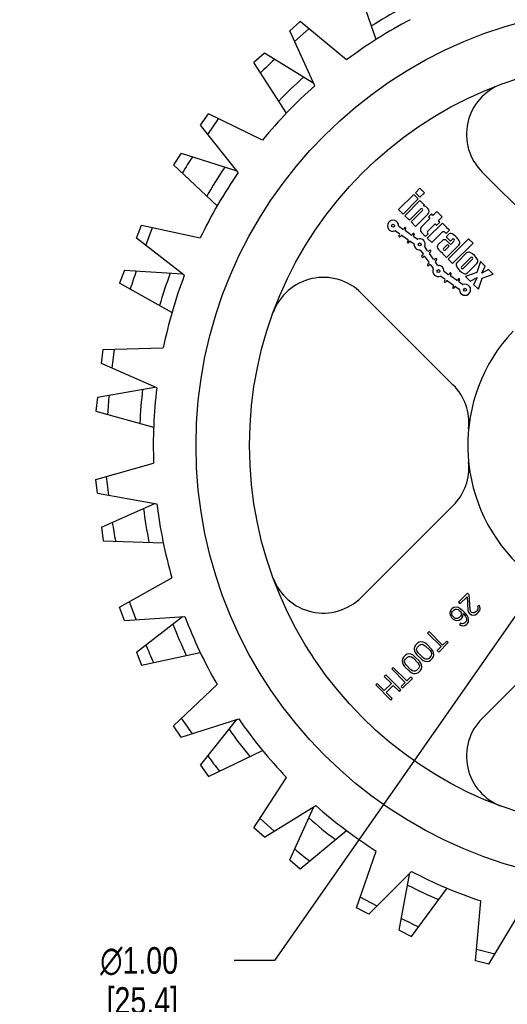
# Model space of a CAD drawing. Header units: inches. Extents: x 0 to 17, y 0 to 11.
# Tile 2 of 5: x 2.8 to 5.1, y 3.8 to 8.4. Entities that reach past the tile are written whole.
import ezdxf

# ---------------------------------------------------------------- set-up
doc = ezdxf.new("R2010")
doc.units = ezdxf.units.IN
doc.header["$LTSCALE"] = 0.935
doc.header["$MEASUREMENT"] = 0
doc.layers.get('0').update_dxf_attribs({"linetype": 'CONTINUOUS'})
doc.layers.add('ALL_FEATURES', color=7, linetype='CONTINUOUS')
doc.styles.get("Standard").update_dxf_attribs({"font": 'txt', "width": 0.8})
doc.styles.add('TEXTSTYLE_1', font='gdt', dxfattribs={"width": 0.8})
doc.dimstyles.new('DIMSTYLE_2', dxfattribs={"dimtxt": 0.125, "dimasz": 0.1875, "dimexe": 0.18, "dimexo": 0.0625, "dimgap": 0.09, "dimtad": 0, "dimtih": 1, "dimtoh": 1, "dimzin": 4, "dimdsep": 46, "dimtxsty": 'STANDARD', "dimblk": 'CLOSED', "dimblk1": 'CLOSED', "dimblk2": 'CLOSED', "dimcen": 0.09, "dimadec": 0, "dimazin": 0, "dimtp": 0.01, "dimtm": 0.01, "dimtfac": 1, "dimtofl": 0, "dimtmove": 0, "dimatfit": 3, "dimldrblk": 'CLOSED', "dimfxl": 1, "dimtolj": 1, "dimtzin": 4, "dimarcsym": 0})

# ---------------------------------------------------------------- blocks, each defined once
blk = doc.blocks.new('_CLOSED')
at = {"color": 0, "linetype": 'BYBLOCK'}
for p, q in [((0, 0), (-1, 0.167)), ((-1, 0.167), (-1, -0.167)), ((-1, -0.167), (0, 0)), ((-1, 0), (0, 0))]:
    blk.add_line(p, q, dxfattribs=at)
blk = doc.blocks.new('*D2')
at = {"color": 3, "linetype": 'CONTINUOUS'}
for p, q in [((5.9639, 6.7872), (5.6775, 6.3773)), ((5.6775, 6.3773), (3.994, 3.9673)), ((5.3912, 5.9674), (5.6775, 6.3773)), ((3.994, 3.9673), (3.8065, 3.9673))]:
    blk.add_line(p, q, dxfattribs=at)
at = {"color": 3, "linetype": 'CONTINUOUS', "xscale": 0.1875, "yscale": 0.1875, "zscale": 0.1875}
for p, rotation in [((5.9639, 6.7872), 55.0636452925), ((5.3912, 5.9674), 235.0636452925)]:
    blk.add_blockref('_CLOSED', p, dxfattribs=dict(at, rotation=rotation))
at = {"color": 3, "linetype": 'CONTINUOUS', "insert": (3.544, 4.0298), "char_height": 0.125, "width": 0.7, "attachment_point": 3, "line_spacing_factor": 0.9, "style": 'TEXTSTYLE_1'}
blk.add_mtext('{\\Fgdt;n}\\Ftxt;1.00\\P[25,4]\\PNOMINAL', dxfattribs=at)

msp = doc.modelspace()

# ---------------------------------------------------------------- linework, layer by layer
at = {"color": 7, "linetype": 'CONTINUOUS'}
for p, q in [((4.0663, 8.3159), (4.1151, 8.3591)), ((4.3309, 8.1793), (4.1151, 8.3591)), ((4.1835, 8.0591), (4.0663, 8.3159)), ((4.0888, 8.2665), (4.1554, 8.3255)), ((3.6491, 7.874), (3.6862, 7.9276)), ((3.9388, 7.8046), (3.6862, 7.9276)), ((3.6829, 7.8314), (3.7334, 7.9046)), ((3.8245, 7.6527), (3.6491, 7.874)), ((4.9657, 7.6548), (5.2638, 7.3567)), ((4.6749, 7.5794), (4.6536, 7.5582)), ((4.6536, 7.5582), (4.6749, 7.5369)), ((4.6961, 7.5582), (4.6749, 7.5794)), ((4.6749, 7.5369), (4.6961, 7.5582)), ((4.6459, 7.5504), (4.5752, 7.4797)), ((4.5964, 7.4585), (4.6671, 7.5292)), ((4.6749, 7.5214), (4.6041, 7.4507)), ((4.6671, 7.5292), (4.6459, 7.5504)), ((4.6961, 7.5002), (4.6749, 7.5214)), ((4.5752, 7.4797), (4.5964, 7.4585)), ((4.6254, 7.4295), (4.6784, 7.4825)), ((4.6862, 7.4747), (4.6331, 7.4217)), ((4.6855, 7.4825), (4.6862, 7.4818)), ((4.6921, 7.4963), (4.6961, 7.5002)), ((4.7123, 7.4839), (4.7053, 7.491)), ((4.7541, 7.4705), (4.7357, 7.4521)), ((4.7788, 7.4457), (4.7541, 7.4705)), ((4.6041, 7.4507), (4.6254, 7.4295)), ((4.6331, 7.4217), (4.6544, 7.4005)), ((4.6544, 7.4005), (4.7123, 7.4585)), ((4.7215, 7.438), (4.6819, 7.3984)), ((4.7795, 7.4167), (4.7088, 7.346)), ((4.7286, 7.4592), (4.7145, 7.445)), ((4.7145, 7.445), (4.7215, 7.438)), ((4.7357, 7.4521), (4.7286, 7.4592)), ((4.7533, 7.4061), (4.7675, 7.4203)), ((4.7604, 7.4273), (4.7788, 7.4457)), ((4.7675, 7.4203), (4.7604, 7.4273)), ((4.8007, 7.3955), (4.7795, 7.4167)), ((3.3499, 7.3451), (3.373, 7.406)), ((3.373, 7.406), (3.6477, 7.347)), ((3.3929, 7.3118), (3.4244, 7.395)), ((4.5618, 7.3792), (4.5787, 7.3674)), ((4.5936, 7.3887), (4.5767, 7.4005)), ((4.602, 7.3937), (4.5991, 7.3897)), ((4.6057, 7.3851), (4.6086, 7.3892)), ((4.6329, 7.3611), (4.6067, 7.3795)), ((4.6819, 7.3729), (4.701, 7.3538)), ((4.7102, 7.3771), (4.7463, 7.4132)), ((4.7137, 7.3665), (4.7102, 7.3701)), ((4.73, 7.3248), (4.7788, 7.3736)), ((4.7463, 7.4132), (4.7533, 7.4061)), ((4.7915, 7.3736), (4.7972, 7.368)), ((4.7972, 7.368), (4.8127, 7.3835)), ((4.7973, 7.3921), (4.8007, 7.3955)), ((4.8127, 7.3835), (4.8094, 7.3869)), ((3.5731, 7.1721), (3.3499, 7.3451)), ((4.5796, 7.3618), (4.5768, 7.3577)), ((4.5833, 7.3531), (4.5862, 7.3572)), ((4.5918, 7.3582), (4.618, 7.3398)), ((4.619, 7.3343), (4.6161, 7.3302)), ((4.6226, 7.3256), (4.6255, 7.3297)), ((4.6311, 7.3307), (4.6461, 7.3202)), ((4.6413, 7.3662), (4.6385, 7.3621)), ((4.645, 7.3575), (4.6479, 7.3616)), ((4.661, 7.3415), (4.646, 7.352)), ((4.701, 7.3538), (4.7137, 7.3665)), ((4.7088, 7.346), (4.73, 7.3248)), ((4.7788, 7.334), (4.7604, 7.3156)), ((4.8077, 7.3629), (4.7972, 7.3524)), ((4.7972, 7.3524), (4.818, 7.3315)), ((4.8142, 7.3199), (4.8, 7.334)), ((4.9025, 7.3432), (4.8071, 7.2477)), ((4.818, 7.3315), (4.8269, 7.3404)), ((4.8347, 7.3326), (4.8219, 7.3199)), ((4.9231, 7.3227), (4.9025, 7.3432)), ((4.6773, 7.2889), (4.6891, 7.2721)), ((4.7104, 7.287), (4.6986, 7.3039)), ((4.7201, 7.2889), (4.716, 7.286)), ((4.7206, 7.2795), (4.7247, 7.2823)), ((4.7604, 7.2944), (4.7716, 7.2832)), ((4.7816, 7.2789), (4.7788, 7.276)), ((4.7852, 7.2979), (4.8, 7.3128)), ((4.7859, 7.2902), (4.7852, 7.2909)), ((4.8113, 7.3086), (4.7929, 7.2902)), ((4.7993, 7.2555), (4.8572, 7.3134)), ((4.8071, 7.3128), (4.8113, 7.3086)), ((4.8276, 7.2272), (4.9231, 7.3227)), ((4.6881, 7.2665), (4.684, 7.2636)), ((4.6886, 7.2571), (4.6927, 7.2599)), ((4.6983, 7.259), (4.7166, 7.2328)), ((4.7379, 7.2477), (4.7196, 7.2739)), ((4.7476, 7.2496), (4.7435, 7.2467)), ((4.7576, 7.2196), (4.7471, 7.2346)), ((4.7481, 7.2401), (4.7522, 7.243)), ((4.7788, 7.276), (4.7993, 7.2555)), ((4.8071, 7.2477), (4.8276, 7.2272)), ((4.8927, 7.2767), (4.8481, 7.2322)), ((4.8693, 7.2124), (4.9124, 7.2555)), ((4.9202, 7.2477), (4.8771, 7.2046)), ((4.9584, 7.2364), (4.9406, 7.1849)), ((4.9803, 7.2145), (4.9584, 7.2364)), ((4.7157, 7.2272), (4.7116, 7.2243)), ((4.7161, 7.2178), (4.7202, 7.2206)), ((4.7258, 7.2196), (4.7363, 7.2047)), ((4.8057, 7.1765), (4.7888, 7.1884)), ((4.9406, 7.1849), (4.8884, 7.1664)), ((4.8969, 7.1834), (4.9414, 7.2279)), ((4.9634, 7.1821), (4.9803, 7.2145)), ((4.9959, 7.199), (4.9634, 7.1821)), ((5.0178, 7.177), (4.9959, 7.199)), ((4.7739, 7.1671), (4.7908, 7.1552)), ((4.7918, 7.1497), (4.7889, 7.1456)), ((4.7955, 7.141), (4.7983, 7.1451)), ((4.8039, 7.1461), (4.8301, 7.1277)), ((4.8141, 7.1816), (4.8113, 7.1775)), ((4.8178, 7.1729), (4.8207, 7.177)), ((4.845, 7.149), (4.8188, 7.1674)), ((4.8535, 7.1541), (4.8506, 7.15)), ((4.8571, 7.1454), (4.86, 7.1495)), ((4.8731, 7.1293), (4.8581, 7.1398)), ((4.8884, 7.1664), (4.9103, 7.1445)), ((4.9103, 7.1445), (4.9428, 7.1614)), ((4.9428, 7.1614), (4.9259, 7.1289)), ((4.9478, 7.107), (4.9663, 7.1593)), ((4.9663, 7.1593), (5.0178, 7.177)), ((4.8311, 7.1221), (4.8282, 7.118)), ((4.8348, 7.1135), (4.8376, 7.1175)), ((4.8432, 7.1185), (4.8582, 7.108)), ((4.9259, 7.1289), (4.9478, 7.107)), ((4.8306, 6.6585), (4.4001, 7.0891)), ((3.1859, 6.7599), (3.1938, 6.8246)), ((3.1938, 6.8246), (3.4747, 6.8331)), ((3.2356, 6.7379), (3.2463, 6.8262)), ((3.444, 6.6454), (3.1859, 6.7599)), ((3.1589, 6.2172), (3.4296, 6.2927)), ((3.2203, 6.143), (3.2095, 6.2313)), ((3.1668, 6.1525), (3.1589, 6.2172)), ((3.1668, 6.1525), (3.4448, 6.1031)), ((4.4001, 5.6655), (4.8306, 6.0961)), ((3.2704, 5.6191), (3.5152, 5.7572)), ((4.8968, 5.6849), (4.8543, 5.6425)), ((4.8619, 5.635), (4.8949, 5.668)), ((4.8949, 5.668), (4.8985, 5.6054)), ((4.9043, 5.6774), (4.8968, 5.6849)), ((4.9089, 5.6068), (4.9043, 5.6774)), ((3.2935, 5.5582), (3.2704, 5.6191)), ((3.3477, 5.5618), (3.3162, 5.645)), ((4.8439, 5.62), (4.8335, 5.6186)), ((4.8534, 5.6175), (4.8439, 5.62)), ((4.8543, 5.6425), (4.8619, 5.635)), ((4.9498, 5.6296), (4.9439, 5.6237)), ((4.9439, 5.6237), (4.946, 5.6168)), ((4.9546, 5.6224), (4.9498, 5.6296)), ((4.9559, 5.6116), (4.9546, 5.6224)), ((3.2935, 5.5582), (3.5753, 5.5767)), ((4.8158, 5.6009), (4.8144, 5.5905)), ((4.8144, 5.5905), (4.8169, 5.581)), ((4.8202, 5.6083), (4.8158, 5.6009)), ((4.8169, 5.581), (4.822, 5.5711)), ((4.8261, 5.6142), (4.8202, 5.6083)), ((4.824, 5.588), (4.8245, 5.5946)), ((4.8261, 5.5812), (4.824, 5.588)), ((4.8245, 5.5946), (4.8265, 5.5996)), ((4.8335, 5.6186), (4.8261, 5.6142)), ((4.8294, 5.5755), (4.8261, 5.5812)), ((4.8265, 5.5996), (4.8348, 5.6079)), ((4.834, 5.571), (4.8294, 5.5755)), ((4.8348, 5.6079), (4.8398, 5.6099)), ((4.8398, 5.6099), (4.8463, 5.6104)), ((4.8463, 5.6104), (4.8532, 5.6083)), ((4.8532, 5.6083), (4.8589, 5.6049)), ((4.8633, 5.6123), (4.8534, 5.6175)), ((4.8649, 5.5778), (4.8566, 5.5695)), ((4.8589, 5.6049), (4.8634, 5.6004)), ((4.875, 5.603), (4.8633, 5.6123)), ((4.8634, 5.6004), (4.8668, 5.5947)), ((4.8669, 5.5828), (4.8649, 5.5778)), ((4.8668, 5.5947), (4.8674, 5.5894)), ((4.8674, 5.5894), (4.8669, 5.5828)), ((4.8712, 5.5691), (4.8756, 5.5765)), ((4.8855, 5.5924), (4.875, 5.603)), ((4.8756, 5.5765), (4.8766, 5.5896)), ((4.8766, 5.5896), (4.8796, 5.5866)), ((4.8796, 5.5866), (4.8875, 5.5763)), ((4.8949, 5.5807), (4.8855, 5.5924)), ((4.8875, 5.5763), (4.8908, 5.5707)), ((4.9001, 5.5709), (4.8949, 5.5807)), ((4.8985, 5.6054), (4.9007, 5.5985)), ((4.9007, 5.5985), (4.9055, 5.5913)), ((4.9055, 5.5913), (4.9085, 5.5883)), ((4.9085, 5.5883), (4.9157, 5.5835)), ((4.9126, 5.5984), (4.9089, 5.6068)), ((4.9156, 5.5954), (4.9126, 5.5984)), ((4.9224, 5.5932), (4.9156, 5.5954)), ((4.9157, 5.5835), (4.9264, 5.5822)), ((4.929, 5.5938), (4.9224, 5.5932)), ((4.9264, 5.5822), (4.9342, 5.5839)), ((4.9364, 5.5982), (4.929, 5.5938)), ((4.9342, 5.5839), (4.9427, 5.5895)), ((4.9411, 5.6029), (4.9364, 5.5982)), ((4.9455, 5.6103), (4.9411, 5.6029)), ((4.9427, 5.5895), (4.9474, 5.5942)), ((4.946, 5.6168), (4.9455, 5.6103)), ((4.9474, 5.5942), (4.9542, 5.6039)), ((4.9542, 5.6039), (4.9559, 5.6116)), ((4.822, 5.5711), (4.8296, 5.5636)), ((4.8296, 5.5636), (4.8394, 5.5584)), ((4.8397, 5.5676), (4.834, 5.571)), ((4.8394, 5.5584), (4.8475, 5.5574)), ((4.845, 5.567), (4.8397, 5.5676)), ((4.8516, 5.5675), (4.845, 5.567)), ((4.8475, 5.5574), (4.8579, 5.5588)), ((4.8566, 5.5695), (4.8516, 5.5675)), ((4.8579, 5.5588), (4.8653, 5.5632)), ((4.8649, 5.5447), (4.859, 5.5388)), ((4.859, 5.5388), (4.8647, 5.5355)), ((4.8647, 5.5355), (4.8743, 5.533)), ((4.8718, 5.5426), (4.8649, 5.5447)), ((4.8653, 5.5632), (4.8712, 5.5691)), ((4.8783, 5.5431), (4.8718, 5.5426)), ((4.8743, 5.533), (4.8847, 5.5344)), ((4.8834, 5.5451), (4.8783, 5.5431)), ((4.8904, 5.5522), (4.8834, 5.5451)), ((4.8847, 5.5344), (4.8921, 5.5388)), ((4.8925, 5.5572), (4.8904, 5.5522)), ((4.8908, 5.5707), (4.893, 5.5638)), ((4.8921, 5.5388), (4.8968, 5.5435)), ((4.893, 5.5638), (4.8925, 5.5572)), ((4.8968, 5.5435), (4.9012, 5.5509)), ((4.9025, 5.5613), (4.9001, 5.5709)), ((4.9012, 5.5509), (4.9025, 5.5613)), ((5.3963, 5.5304), (4.9657, 5.0998)), ((4.7176, 5.5058), (4.7106, 5.4987)), ((4.7106, 5.4987), (4.7738, 5.4355)), ((4.7808, 5.4426), (4.7176, 5.5058)), ((4.6496, 5.4347), (4.6479, 5.427)), ((4.654, 5.4421), (4.6496, 5.4347)), ((4.6634, 5.4516), (4.654, 5.4421)), ((4.663, 5.4331), (4.6725, 5.4425)), ((4.6708, 5.456), (4.6634, 5.4516)), ((4.6785, 5.4577), (4.6708, 5.456)), ((4.6725, 5.4425), (4.6787, 5.4458)), ((4.6893, 5.4564), (4.6785, 5.4577)), ((4.6787, 5.4458), (4.6852, 5.4463)), ((4.6852, 5.4463), (4.6921, 5.4441)), ((4.6977, 5.4527), (4.6893, 5.4564)), ((4.6921, 5.4441), (4.6993, 5.4393)), ((4.7064, 5.4464), (4.6977, 5.4527)), ((4.6993, 5.4393), (4.7218, 5.4167)), ((4.7289, 5.4238), (4.7064, 5.4464)), ((4.7738, 5.4355), (4.7549, 5.4167)), ((4.7624, 5.4091), (4.8072, 5.4539)), ((4.7997, 5.4615), (4.7808, 5.4426)), ((4.8072, 5.4539), (4.7997, 5.4615)), ((4.6069, 5.395), (4.5974, 5.3856)), ((4.6143, 5.3994), (4.6069, 5.395)), ((4.622, 5.4011), (4.6143, 5.3994)), ((4.6159, 5.386), (4.6221, 5.3892)), ((4.6327, 5.3998), (4.622, 5.4011)), ((4.6221, 5.3892), (4.6286, 5.3897)), ((4.6286, 5.3897), (4.6355, 5.3876)), ((4.6411, 5.3961), (4.6327, 5.3998)), ((4.6498, 5.3898), (4.6411, 5.3961)), ((4.6479, 5.427), (4.6492, 5.4163)), ((4.6492, 5.4163), (4.6529, 5.4079)), ((4.6724, 5.3672), (4.6498, 5.3898)), ((4.6529, 5.4079), (4.6592, 5.3992)), ((4.6592, 5.3992), (4.6818, 5.3766)), ((4.6593, 5.4204), (4.6598, 5.4269)), ((4.6614, 5.4135), (4.6593, 5.4204)), ((4.6598, 5.4269), (4.663, 5.4331)), ((4.6663, 5.4063), (4.6614, 5.4135)), ((4.6889, 5.3837), (4.6663, 5.4063)), ((4.7251, 5.3899), (4.7157, 5.3805)), ((4.7218, 5.4167), (4.7267, 5.4095)), ((4.7283, 5.3961), (4.7251, 5.3899)), ((4.7267, 5.4095), (4.7288, 5.4027)), ((4.7288, 5.4027), (4.7283, 5.3961)), ((4.7353, 5.4151), (4.7289, 5.4238)), ((4.7389, 5.4067), (4.7353, 5.4151)), ((4.7385, 5.3883), (4.7402, 5.396)), ((4.7402, 5.396), (4.7389, 5.4067)), ((4.7549, 5.4167), (4.7624, 5.4091)), ((4.593, 5.3782), (4.5913, 5.3705)), ((4.5913, 5.3705), (4.5926, 5.3597)), ((4.5926, 5.3597), (4.5963, 5.3513)), ((4.5974, 5.3856), (4.593, 5.3782)), ((4.5963, 5.3513), (4.6026, 5.3426)), ((4.6026, 5.3426), (4.6252, 5.3201)), ((4.6027, 5.3638), (4.6032, 5.3703)), ((4.6049, 5.3569), (4.6027, 5.3638)), ((4.6032, 5.3703), (4.6065, 5.3765)), ((4.6097, 5.3497), (4.6049, 5.3569)), ((4.6065, 5.3765), (4.6159, 5.386)), ((4.6323, 5.3272), (4.6097, 5.3497)), ((4.6355, 5.3876), (4.6427, 5.3827)), ((4.6427, 5.3827), (4.6653, 5.3602)), ((4.6653, 5.3602), (4.6701, 5.353)), ((4.6701, 5.353), (4.6723, 5.3461)), ((4.6723, 5.3461), (4.6718, 5.3395)), ((4.6787, 5.3585), (4.6724, 5.3672)), ((4.6824, 5.3501), (4.6787, 5.3585)), ((4.6818, 5.3766), (4.6905, 5.3703)), ((4.6837, 5.3394), (4.6824, 5.3501)), ((4.696, 5.3789), (4.6889, 5.3837)), ((4.6905, 5.3703), (4.6989, 5.3666)), ((4.7029, 5.3767), (4.696, 5.3789)), ((4.6989, 5.3666), (4.7096, 5.3653)), ((4.7095, 5.3773), (4.7029, 5.3767)), ((4.7157, 5.3805), (4.7095, 5.3773)), ((4.7096, 5.3653), (4.7173, 5.367)), ((4.7173, 5.367), (4.7247, 5.3714)), ((4.7247, 5.3714), (4.7341, 5.3809)), ((4.7341, 5.3809), (4.7385, 5.3883)), ((4.5149, 5.3031), (4.5079, 5.296)), ((4.5856, 5.2324), (4.5149, 5.3031)), ((4.5503, 5.3384), (4.5432, 5.3314)), ((4.5432, 5.3314), (4.6064, 5.2682)), ((4.6135, 5.2752), (4.5503, 5.3384)), ((4.6252, 5.3201), (4.6339, 5.3137)), ((4.6395, 5.3223), (4.6323, 5.3272)), ((4.6339, 5.3137), (4.6423, 5.3101)), ((4.6463, 5.3202), (4.6395, 5.3223)), ((4.6423, 5.3101), (4.653, 5.3088)), ((4.6529, 5.3207), (4.6463, 5.3202)), ((4.6591, 5.3239), (4.6529, 5.3207)), ((4.653, 5.3088), (4.6607, 5.3105)), ((4.6685, 5.3333), (4.6591, 5.3239)), ((4.6607, 5.3105), (4.6681, 5.3149)), ((4.6681, 5.3149), (4.6776, 5.3243)), ((4.6718, 5.3395), (4.6685, 5.3333)), ((4.6776, 5.3243), (4.682, 5.3317)), ((4.682, 5.3317), (4.6837, 5.3394)), ((3.5218, 5.0651), (3.7264, 5.2577)), ((4.4749, 5.263), (4.4678, 5.2559)), ((4.4678, 5.2559), (4.5385, 5.1852)), ((4.508, 5.2299), (4.4749, 5.263)), ((4.5079, 5.296), (4.541, 5.2629)), ((4.541, 5.2629), (4.508, 5.2299)), ((4.517, 5.2209), (4.55, 5.2539)), ((4.55, 5.2539), (4.5786, 5.2253)), ((4.6064, 5.2682), (4.5875, 5.2493)), ((4.5951, 5.2418), (4.6399, 5.2866)), ((4.6323, 5.2941), (4.6135, 5.2752)), ((4.6399, 5.2866), (4.6323, 5.2941)), ((4.5456, 5.1923), (4.517, 5.2209)), ((4.5786, 5.2253), (4.5856, 5.2324)), ((4.5875, 5.2493), (4.5951, 5.2418)), ((4.5385, 5.1852), (4.5456, 5.1923)), ((3.5588, 5.0115), (3.8279, 5.0969)), ((3.6106, 5.0279), (3.5601, 5.1011)), ((3.5588, 5.0115), (3.5218, 5.0651)), ((3.8985, 4.5873), (4.051, 4.8233)), ((3.9473, 4.5441), (4.1881, 4.6915)), ((3.9936, 4.5725), (3.927, 4.6315)), ((3.9473, 4.5441), (3.8985, 4.5873)), ((4.3785, 4.2136), (4.4702, 4.4792)), ((4.4362, 4.1833), (4.6348, 4.384)), ((4.4745, 4.2219), (4.3957, 4.2633)), ((4.9341, 3.9656), (4.9595, 4.2454)), ((4.4362, 4.1833), (4.3785, 4.2136)), ((4.9974, 3.95), (5.1421, 4.1924)), ((5.0252, 3.9966), (4.9388, 4.0179)), ((4.9974, 3.95), (4.9341, 3.9656))]:
    msp.add_line(p, q, dxfattribs=at)
for centre, radius in [((5.6775, 6.3773), 2.0495), ((5.6775, 6.3773), 1.7995), ((4.549, 7.404), 0.007), ((4.6738, 7.3166), 0.007), ((4.7611, 7.1919), 0.007), ((4.8859, 7.1045), 0.007)]:
    msp.add_circle(centre, radius, dxfattribs=at)
for centre, radius, start, end in [((5.6775, 6.3773), 2.2495, 117.7699, 126.7711), ((5.1425, 7.8315), 0.25, 110.1987, 225), ((5.6775, 6.3773), 2.2495, 131.6161, 140.6173), ((5.6775, 6.3773), 2.2495, 145.4622, 154.4634), ((4.6819, 7.479), 0.005, 45, 135), ((4.6826, 7.4783), 0.005, 315, 45), ((4.6925, 7.4783), 0.018, 45, 91.2383), ((4.6996, 7.4712), 0.018, 315, 45), ((4.549, 7.404), 0.026, 359.5181, 290.4819), ((4.5595, 7.3759), 0.004, 55, 110.4819), ((4.579, 7.4038), 0.004, 179.5181, 235), ((4.5959, 7.3919), 0.004, 235, 325), ((4.6053, 7.3915), 0.004, 325, 145), ((4.609, 7.3828), 0.004, 145, 235), ((4.6947, 7.3856), 0.018, 135, 225), ((4.7137, 7.3736), 0.005, 135, 225), ((4.7852, 7.3672), 0.009, 45, 135), ((4.7966, 7.3742), 0.018, 45, 87.7486), ((4.58, 7.3554), 0.004, 145, 325), ((4.5764, 7.3641), 0.004, 325, 55), ((4.5895, 7.3549), 0.004, 55, 145), ((4.6194, 7.3279), 0.004, 145, 325), ((4.6157, 7.3366), 0.004, 325, 55), ((4.6288, 7.3274), 0.004, 55, 145), ((4.6352, 7.3644), 0.004, 235, 325), ((4.6446, 7.3639), 0.004, 325, 145), ((4.6483, 7.3552), 0.004, 145, 235), ((4.6633, 7.3448), 0.004, 235, 290.4819), ((4.6738, 7.3166), 0.026, 339.5181, 110.4819), ((4.7894, 7.3234), 0.015, 45, 135), ((4.8183, 7.3523), 0.015, 62.9202, 135), ((4.7887, 7.2944), 0.08, 27.0798, 62.9202), ((4.8308, 7.3365), 0.0055, 315, 135), ((4.8466, 7.324), 0.015, 315, 27.0798), ((4.6438, 7.3169), 0.004, 359.5181, 55), ((4.6738, 7.3166), 0.026, 179.5181, 270.4819), ((4.674, 7.2866), 0.004, 35, 90.4819), ((4.7019, 7.3062), 0.004, 159.5181, 215), ((4.7137, 7.2893), 0.004, 215, 305), ((4.7229, 7.2762), 0.004, 125, 215), ((4.7224, 7.2856), 0.004, 305, 125), ((4.771, 7.305), 0.015, 135, 225), ((4.7822, 7.2938), 0.015, 225, 267.8334), ((4.7887, 7.2944), 0.005, 135, 225), ((4.7894, 7.2937), 0.005, 225, 315), ((4.8036, 7.3093), 0.005, 45, 135), ((4.818, 7.3238), 0.0055, 225, 315), ((4.9033, 7.2661), 0.015, 62.4576, 135), ((4.8732, 7.2085), 0.08, 27.5424, 62.4576), ((4.6863, 7.2604), 0.004, 125, 305), ((4.6858, 7.2698), 0.004, 305, 35), ((4.695, 7.2567), 0.004, 35, 125), ((4.7134, 7.2305), 0.004, 305, 35), ((4.7412, 7.25), 0.004, 215, 305), ((4.7504, 7.2369), 0.004, 125, 215), ((4.7499, 7.2463), 0.004, 305, 125), ((4.8587, 7.2216), 0.015, 135, 207.5424), ((4.9163, 7.2516), 0.0055, 315, 135), ((4.9308, 7.2386), 0.015, 315, 27.5424), ((4.7139, 7.221), 0.004, 125, 305), ((4.7225, 7.2174), 0.004, 35, 125), ((4.7611, 7.1919), 0.026, 159.5181, 290.4819), ((4.733, 7.2024), 0.004, 339.5181, 35), ((4.7609, 7.2219), 0.004, 215, 270.4819), ((4.7611, 7.1919), 0.026, 359.5181, 90.4819), ((4.7911, 7.1916), 0.004, 179.5181, 235), ((4.9163, 7.2516), 0.08, 207.5424, 242.4576), ((4.8732, 7.2085), 0.0055, 135, 315), ((5.6775, 6.3773), 2.2495, 159.3084, 168.3096), ((4.2233, 6.9123), 0.25, 45, 159.8013), ((4.7716, 7.1638), 0.004, 55, 110.4819), ((4.7922, 7.1433), 0.004, 145, 325), ((4.7885, 7.152), 0.004, 325, 55), ((4.8016, 7.1428), 0.004, 55, 145), ((4.808, 7.1798), 0.004, 235, 325), ((4.8174, 7.1793), 0.004, 325, 145), ((4.8211, 7.1706), 0.004, 145, 235), ((4.8473, 7.1523), 0.004, 235, 325), ((4.8567, 7.1518), 0.004, 325, 145), ((4.8604, 7.1431), 0.004, 145, 235), ((4.8863, 7.194), 0.015, 242.4576, 315), ((4.8315, 7.1157), 0.004, 145, 325), ((4.8278, 7.1244), 0.004, 325, 55), ((4.8409, 7.1153), 0.004, 55, 145), ((4.8559, 7.1048), 0.004, 359.5181, 55), ((4.8859, 7.1045), 0.026, 179.5181, 110.4819), ((4.8754, 7.1326), 0.004, 235, 290.4819), ((5.6775, 6.3773), 2.2495, 173.1546, 182.1557), ((4.6538, 6.4817), 0.25, 354.1743, 45), ((4.6538, 6.2728), 0.25, 315, 5.8257), ((5.6775, 6.3773), 2.2495, 187.0007, 196.0019), ((4.2233, 5.8423), 0.25, 200.1987, 315), ((5.6775, 6.3773), 2.2495, 200.8469, 209.848), ((5.6775, 6.3773), 2.2495, 214.693, 223.6942), ((5.1425, 4.923), 0.25, 135, 249.8013), ((5.6775, 6.3773), 2.2495, 228.5392, 237.5403), ((5.6775, 6.3773), 2.2495, 242.3853, 251.3865)]:
    msp.add_arc(centre, radius, start, end, dxfattribs=at)
at = {"layer": 'ALL_FEATURES', "color": 7, "linetype": 'CONTINUOUS'}
for p, q in [((4.4702, 8.2754), (4.3785, 8.541)), ((3.9473, 8.2105), (3.8985, 8.1673)), ((4.1792, 8.0686), (3.9473, 8.2105)), ((4.051, 7.9313), (3.8985, 8.1673)), ((3.5588, 7.7431), (3.5218, 7.6895)), ((3.5588, 7.7431), (3.818, 7.6608)), ((3.7264, 7.4969), (3.5218, 7.6895)), ((3.2935, 7.1964), (3.2704, 7.1355)), ((3.2935, 7.1964), (3.5649, 7.1785)), ((3.5152, 6.9974), (3.2704, 7.1355)), ((3.1668, 6.6021), (3.4345, 6.6496)), ((3.1668, 6.6021), (3.1589, 6.5374)), ((3.1589, 6.5374), (3.4296, 6.4619)), ((3.1859, 5.9947), (3.4345, 6.1049)), ((3.1859, 5.9947), (3.1938, 5.93)), ((3.1938, 5.93), (3.4747, 5.9215)), ((3.3499, 5.4095), (3.5649, 5.5761)), ((3.3499, 5.4095), (3.373, 5.3486)), ((3.373, 5.3486), (3.6477, 5.4075)), ((3.6491, 4.8806), (3.818, 5.0937)), ((3.6862, 4.827), (3.9388, 4.95)), ((3.6491, 4.8806), (3.6862, 4.827)), ((4.0663, 4.4387), (4.1792, 4.686)), ((4.1151, 4.3954), (4.3309, 4.5753)), ((4.0663, 4.4387), (4.1151, 4.3954)), ((4.577, 4.1094), (4.6275, 4.3766)), ((4.6348, 4.0791), (4.8013, 4.3054)), ((4.577, 4.1094), (4.6348, 4.0791))]:
    msp.add_line(p, q, dxfattribs=at)
for radius, start, end in [(2.3145, 118.1084, 122.076), (2.4676, 133.0099, 135.1007), (2.3145, 131.9545, 135.9222), (2.4676, 146.8561, 148.9468), (2.3145, 145.8007, 149.7683), (2.4676, 160.7022, 162.793), (2.3145, 159.6468, 163.6145), (0.779, 136.7463, 43.2537), (2.3145, 173.493, 177.4606), (2.4676, 174.5484, 176.6391), (2.3145, 187.3391, 191.3068), (2.4676, 188.3945, 190.4853), (2.3145, 201.1853, 205.1529), (2.4676, 202.2407, 204.3314), (2.3145, 215.0314, 218.9991), (2.4676, 216.0868, 218.1776), (2.3145, 228.8776, 232.8452), (2.4676, 229.933, 232.0237), (2.3145, 242.7237, 246.6914), (2.4676, 243.7791, 245.8699)]:
    msp.add_arc((5.6775, 6.3773), radius, start, end, dxfattribs=at)

# ---------------------------------------------------------------- dimensions: what is measured, and where the dimension line sits
at = {"color": 3, "linetype": 'CONTINUOUS'}
dim = msp.add_diameter_dim_2p(p1=(5.3912, 5.9674), p2=(5.9639, 6.7872), text='<>\\PNOMINAL', dimstyle='DIMSTYLE_2', dxfattribs=at)
dim.commit()
dim.dimension.update_dxf_attribs({"geometry": '*D2', "text_midpoint": (2.994, 3.7798), "dimtype": 163})

doc.saveas('drawing.dxf')
